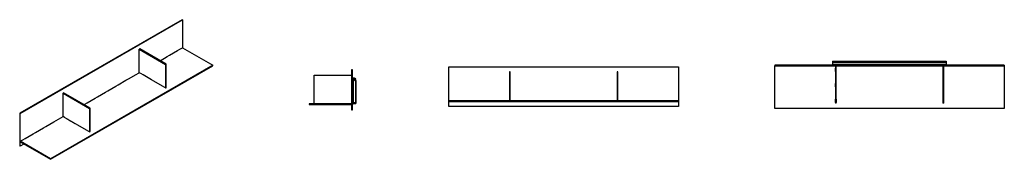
# Model space of a CAD drawing. Header units: millimetres. Extents: x -2552 to 2552, y -362 to 362.
import ezdxf

# ---------------------------------------------------------------- set-up
doc = ezdxf.new("R2010")
doc.units = ezdxf.units.MM
doc.layers.add('Défaut', color=7, linetype='Continuous', true_color=0x000000)

msp = doc.modelspace()

# ---------------------------------------------------------------- linework, layer by layer
at = {"layer": 'Défaut', "lineweight": -3}
for points in [[(-1708, 360.7), (-1710.8, 362.3), (-2552.3, -123.5), (-2552.3, -292.1), (-2549.4, -293.7)], [(-2530.7, -282.9), (-2549.4, -293.7), (-2549.4, -272.1), (-2549.4, -268.8), (-2549.4, -125.1), (-1708, 360.7), (-1708, 217)], [(-1795.8, 7.9), (-1793, 9.5), (-1793, 131.2), (-1930.1, 210.4), (-1933, 208.7)], [(-1824.8, 149.6), (-1787.6, 171), (-1775.4, 178.1), (-1734.2, 201.9), (-1722, 208.9), (-1708, 217), (-1551.7, 126.8)], [(-2549.4, -272.1), (-2393.2, -362.3), (-1551.7, 123.5), (-1551.7, 126.8), (-2393.2, -359.1), (-2549.4, -268.8), (-2535.3, -260.7), (-2523.1, -253.6), (-2481.9, -229.8), (-2469.9, -222.9)], [(-2219.1, -78.1), (-2214.8, -75.7), (-2202.7, -68.6), (-2161.4, -44.8), (-2149.3, -37.8), (-2108, -14), (-2095.8, -7), (-2054.6, 16.8), (-2042.4, 23.9), (-2001.2, 47.7), (-1989, 54.7), (-1947.8, 78.5), (-1935.6, 85.6), (-1933, 87.1)], [(-2190.1, -219.8), (-2187.3, -218.1), (-2187.3, -96.5), (-2324.4, -17.3), (-2327.3, -18.9)], [(-2319.4, -145.1), (-2327.3, -140.6), (-2327.3, -121.8), (-2327.3, -107.9), (-2327.3, -57.3), (-2327.3, -43.4), (-2327.3, -18.9), (-2190.1, -98.1), (-2190.1, -219.8), (-2193.6, -217.7), (-2205.8, -210.7), (-2250.5, -184.9)], [(-2469.9, -222.9), (-2469.7, -222.8), (-2428.5, -199), (-2416.3, -192), (-2375.1, -168.2), (-2362.9, -161.1), (-2327.3, -140.6)], [(-2307.1, -152.2), (-2307.2, -152.2), (-2319.5, -145.1), (-2319.4, -145.1)], [(-2250.3, -185), (-2250.3, -185), (-2262.6, -177.9), (-2262.6, -177.9)]]:
    msp.add_lwpolyline(points, dxfattribs=at)
msp.add_lwpolyline([(-1811.3, 16.9), (-1856.2, 42.8), (-1868.2, 49.7), (-1912.9, 75.5), (-1925, 82.5), (-1933, 87.1), (-1933, 105.9), (-1933, 119.9), (-1933, 170.4), (-1933, 184.3), (-1933, 208.7), (-1795.8, 129.5), (-1795.8, 7.9), (-1799.2, 9.8)], close=True, dxfattribs=at)
for points in [[(-1793, 131.2), (-1794.4, 130.4), (-1795.8, 129.5)], [(-327.1, 118), (267.9, 118), (862.9, 118)], [(-327.1, -58), (-327.1, 30), (-327.1, 118)], [(862.9, 118), (862.9, 30), (862.9, -58)], [(1362.3, 126.5), (1362.3, 124.5), (1362.3, 122.5)], [(2552.3, 126.5), (1957.3, 126.5), (1362.3, 126.5)], [(1362.3, -98.5), (1362.3, 12), (1362.3, 122.5)], [(1362.3, 122.5), (1957.3, 122.5), (2552.3, 122.5)], [(1382.3, 128), (1386.3, 128), (1390.3, 128)], [(1382.3, 126.5), (1382.3, 127.2), (1382.3, 128)], [(1390.3, 128), (1390.3, 127.9), (1390.3, 127.8)], [(1390.3, 127.8), (1390.8, 127.8), (1391.3, 127.8)], [(1391.3, 128), (1395.3, 128), (1399.3, 128)], [(1391.3, 127.8), (1391.3, 127.9), (1391.3, 128)], [(1399.3, 128), (1399.3, 127.2), (1399.3, 126.5)], [(1457.8, 128), (1461.8, 128), (1465.8, 128)], [(1457.8, 126.5), (1457.8, 127.2), (1457.8, 128)], [(1465.8, 128), (1465.8, 127.9), (1465.8, 127.8)], [(1465.8, 127.8), (1466.3, 127.8), (1466.8, 127.8)], [(1466.8, 128), (1470.8, 128), (1474.8, 128)], [(1466.8, 127.8), (1466.8, 127.9), (1466.8, 128)], [(1474.8, 128), (1474.8, 127.2), (1474.8, 126.5)], [(1533.3, 128), (1537.3, 128), (1541.3, 128)], [(1533.3, 126.5), (1533.3, 127.2), (1533.3, 128)], [(1541.3, 128), (1541.3, 127.9), (1541.3, 127.8)], [(1541.3, 127.8), (1541.8, 127.8), (1542.3, 127.8)], [(1542.3, 128), (1546.3, 128), (1550.3, 128)], [(1542.3, 127.8), (1542.3, 127.9), (1542.3, 128)], [(1550.3, 128), (1550.3, 127.2), (1550.3, 126.5)], [(1608.9, 128), (1612.9, 128), (1616.9, 128)], [(1608.9, 126.5), (1608.9, 127.2), (1608.9, 128)], [(1616.9, 128), (1616.9, 127.9), (1616.9, 127.8)], [(1616.9, 127.8), (1617.4, 127.8), (1617.9, 127.8)], [(1617.9, 128), (1621.9, 128), (1625.9, 128)], [(1617.9, 127.8), (1617.9, 127.9), (1617.9, 128)], [(1625.9, 128), (1625.9, 127.2), (1625.9, 126.5)], [(1661.3, 146.2), (1956.3, 146.2), (2251.3, 146.2)], [(1661.3, 146.2), (1956.3, 146.2), (2251.3, 146.2)], [(1661.3, 144.1), (1956.3, 144.1), (2251.3, 144.1)], [(1661.3, 144.1), (1661.3, 139.6), (1661.3, 135)], [(1661.3, 135), (1661.6, 135), (1661.9, 135)], [(1661.3, 135), (1661.3, 133.6), (1661.3, 132.2)], [(1661.3, 132.2), (1661.6, 132.2), (1661.9, 132.2)], [(1661.3, 132.2), (1661.3, 130.2), (1661.3, 128.2)], [(1661.3, 128.2), (1661.6, 128.2), (1661.9, 128.2)], [(1661.9, 143.2), (1661.9, 141.2), (1661.9, 139.2)], [(2251.9, 143.2), (1956.9, 143.2), (1661.9, 143.2)], [(2251.9, 139.2), (1956.9, 139.2), (1661.9, 139.2)], [(2251.9, 127.8), (1956.9, 127.8), (1661.9, 127.8)], [(1676.4, 127.8), (1676.4, 127.1), (1676.4, 126.5)], [(1676.4, 122.5), (1676.4, 25.5), (1676.4, -71.5)], [(1676.4, 111.4), (1676.4, 111.4), (1676.4, 111.4)], [(1676.4, 94), (1676.4, 102.7), (1676.4, 111.4)], [(1680.4, 126.5), (1680.4, 127.1), (1680.4, 127.8)], [(1680.4, -71.5), (1680.4, 25.5), (1680.4, 122.5)], [(1684.4, 126.5), (1684.4, 127.1), (1684.4, 127.8)], [(1701.4, 127.8), (1701.4, 127.1), (1701.4, 126.5)], [(1759.9, 126.5), (1759.9, 127.1), (1759.9, 127.8)], [(1776.9, 127.8), (1776.9, 127.1), (1776.9, 126.5)], [(1835.4, 126.5), (1835.4, 127.1), (1835.4, 127.8)], [(1852.4, 127.8), (1852.4, 127.1), (1852.4, 126.5)], [(1911, 126.5), (1911, 127.1), (1911, 127.8)], [(1928, 127.8), (1928, 127.1), (1928, 126.5)], [(1986.5, 126.5), (1986.5, 127.1), (1986.5, 127.8)], [(2003.5, 127.8), (2003.5, 127.1), (2003.5, 126.5)], [(2062, 126.5), (2062, 127.1), (2062, 127.8)], [(2079, 127.8), (2079, 127.1), (2079, 126.5)], [(2137.6, 126.5), (2137.6, 127.1), (2137.6, 127.8)], [(2154.6, 127.8), (2154.6, 127.1), (2154.6, 126.5)], [(2213.1, 126.5), (2213.1, 127.1), (2213.1, 127.8)], [(2230.1, 127.8), (2230.1, 127.1), (2230.1, 126.5)], [(2234.1, 127.8), (2234.1, 127.1), (2234.1, 126.5)], [(2234.1, 122.5), (2234.1, 25.5), (2234.1, -71.5)], [(2238.1, 126.5), (2238.1, 127.1), (2238.1, 127.8)], [(2238.1, -71.5), (2238.1, 25.5), (2238.1, 122.5)], [(2251.3, 144.1), (2251.3, 143.6), (2251.3, 143.2)], [(2251.9, 139.2), (2251.9, 141.2), (2251.9, 143.2)], [(2288.6, 128), (2292.6, 128), (2296.6, 128)], [(2288.6, 126.5), (2288.6, 127.2), (2288.6, 128)], [(2296.6, 128), (2296.6, 127.9), (2296.6, 127.8)], [(2296.6, 127.8), (2297.1, 127.8), (2297.6, 127.8)], [(2297.6, 128), (2301.6, 128), (2305.6, 128)], [(2297.6, 127.8), (2297.6, 127.9), (2297.6, 128)], [(2305.6, 128), (2305.6, 127.2), (2305.6, 126.5)], [(2364.2, 128), (2368.2, 128), (2372.2, 128)], [(2364.2, 126.5), (2364.2, 127.2), (2364.2, 128)], [(2372.2, 128), (2372.2, 127.9), (2372.2, 127.8)], [(2372.2, 127.8), (2372.7, 127.8), (2373.2, 127.8)], [(2373.2, 128), (2377.2, 128), (2381.2, 128)], [(2373.2, 127.8), (2373.2, 127.9), (2373.2, 128)], [(2381.2, 128), (2381.2, 127.2), (2381.2, 126.5)], [(2439.7, 128), (2443.7, 128), (2447.7, 128)], [(2439.7, 126.5), (2439.7, 127.2), (2439.7, 128)], [(2447.7, 128), (2447.7, 127.9), (2447.7, 127.8)], [(2447.7, 127.8), (2448.2, 127.8), (2448.7, 127.8)], [(2448.7, 128), (2452.7, 128), (2456.7, 128)], [(2448.7, 127.8), (2448.7, 127.9), (2448.7, 128)], [(2456.7, 128), (2456.7, 127.2), (2456.7, 126.5)], [(2515.2, 128), (2519.2, 128), (2523.2, 128)], [(2515.2, 126.5), (2515.2, 127.2), (2515.2, 128)], [(2523.2, 128), (2523.2, 127.9), (2523.2, 127.8)], [(2523.2, 127.8), (2523.7, 127.8), (2524.2, 127.8)], [(2524.2, 128), (2528.2, 128), (2532.2, 128)], [(2524.2, 127.8), (2524.2, 127.9), (2524.2, 128)], [(2532.2, 128), (2532.2, 127.2), (2532.2, 126.5)], [(2552.3, 126.5), (2552.3, 124.5), (2552.3, 122.5)], [(2552.3, 122.5), (2552.3, 12), (2552.3, -98.5)], [(-1025.3, -74.5), (-1025.3, 0), (-1025.3, 74.5)], [(-1025.3, 74.5), (-928.3, 74.5), (-831.3, 74.5)], [(-827.3, 101.5), (-829.3, 101.5), (-831.3, 101.5)], [(-831.3, 101.5), (-831.3, -1.8), (-831.3, -105)], [(-827.3, -105), (-827.3, -1.8), (-827.3, 101.5)], [(-826, -68.2), (-826, -7), (-826, 54.2)], [(-822, -68.2), (-822, -7), (-822, 54.2)], [(-818.8, 56.7), (-820.2, 55.4), (-821.6, 54)], [(-821.6, 54), (-817.1, 49.4), (-812.5, 44.9)], [(-809.7, 47.7), (-814.2, 52.2), (-818.7, 56.7)], [(-813.5, 51.9), (-815.5, 53.9), (-817.5, 55.9)], [(-814.6, 58.7), (-812.6, 56.7), (-810.6, 54.7)], [(-810.6, 54.7), (-812.1, 53.3), (-813.5, 51.9)], [(-9, 91), (-11, 91), (-13, 91)], [(-13, 91), (-13, 16.5), (-13, -58)], [(-9, -58), (-9, 16.5), (-9, 91)], [(548.7, 91), (546.7, 91), (544.7, 91)], [(544.7, 91), (544.7, 16.5), (544.7, -58)], [(548.7, -58), (548.7, 16.5), (548.7, 91)], [(1676.4, 94), (1676.4, 94), (1676.4, 94)], [(-827.3, 44.5), (-826.7, 44.5), (-826, 44.5)], [(-826, 27.5), (-826.7, 27.5), (-827.3, 27.5)], [(-811.8, 43), (-811.8, -11.8), (-811.8, -66.6)], [(-807.6, -66.6), (-807.6, -11.8), (-807.6, 43)], [(1676.4, 31), (1676.4, 31), (1676.4, 31)], [(1676.4, 13.6), (1676.4, 22.3), (1676.4, 31)], [(1676.4, 13.6), (1676.4, 13.6), (1676.4, 13.6)], [(-827.3, -34.5), (-826.7, -34.5), (-826, -34.5)], [(1676.4, -49.4), (1676.4, -49.4), (1676.4, -49.4)], [(1676.4, -66.8), (1676.4, -58.1), (1676.4, -49.4)], [(1680.4, -49.4), (1680.4, -58.1), (1680.4, -66.8)], [(-2187.3, -96.5), (-2188.7, -97.3), (-2190.1, -98.1)], [(-1052.3, -74.5), (-1052.3, -76.5), (-1052.3, -78.5)], [(-831.3, -74.5), (-941.8, -74.5), (-1052.3, -74.5)], [(-1052.3, -78.5), (-941.8, -78.5), (-831.3, -78.5)], [(-1020.3, -80), (-1020.3, -79.2), (-1020.3, -78.5)], [(-1012.3, -80), (-1016.3, -80), (-1020.3, -80)], [(-1011.3, -79.8), (-1011.8, -79.8), (-1012.3, -79.8)], [(-1012.3, -79.8), (-1012.3, -79.9), (-1012.3, -80)], [(-1011.3, -80), (-1011.3, -79.9), (-1011.3, -79.8)], [(-1003.3, -80), (-1007.3, -80), (-1011.3, -80)], [(-1003.3, -78.5), (-1003.3, -79.2), (-1003.3, -80)], [(-939.9, -80), (-939.9, -79.2), (-939.9, -78.5)], [(-931.9, -80), (-935.9, -80), (-939.9, -80)], [(-930.9, -79.8), (-931.4, -79.8), (-931.9, -79.8)], [(-931.9, -79.8), (-931.9, -79.9), (-931.9, -80)], [(-930.9, -80), (-930.9, -79.9), (-930.9, -79.8)], [(-922.9, -80), (-926.9, -80), (-930.9, -80)], [(-922.9, -78.5), (-922.9, -79.2), (-922.9, -80)], [(-859.5, -80), (-859.5, -79.2), (-859.5, -78.5)], [(-851.5, -80), (-855.5, -80), (-859.5, -80)], [(-850.5, -79.8), (-851, -79.8), (-851.5, -79.8)], [(-851.5, -79.8), (-851.5, -79.9), (-851.5, -80)], [(-850.5, -80), (-850.5, -79.9), (-850.5, -79.8)], [(-842.5, -80), (-846.5, -80), (-850.5, -80)], [(-842.5, -78.5), (-842.5, -79.2), (-842.5, -80)], [(-826, -51.5), (-826.7, -51.5), (-827.3, -51.5)], [(-825.8, -74.5), (-826.6, -74.5), (-827.3, -74.5)], [(-827.3, -78.5), (-826.5, -78.5), (-825.8, -78.5)], [(-822, -68.2), (-824, -68.2), (-826, -68.2)], [(-825.8, -78.5), (-825.8, -76.5), (-825.8, -74.5)], [(-814.4, -69.2), (-820, -69.2), (-825.6, -69.2)], [(-825.6, -69.2), (-825.6, -71.2), (-825.6, -73.2)], [(-825.6, -73.2), (-820, -73.2), (-814.4, -73.2)], [(-327.1, -62), (-327.1, -60), (-327.1, -58)], [(862.9, -58), (267.9, -58), (-327.1, -58)], [(-327.1, -88.5), (-327.1, -75.3), (-327.1, -62)], [(-327.1, -62), (267.9, -62), (862.9, -62)], [(862.9, -88.5), (267.9, -88.5), (-327.1, -88.5)], [(-13, -62), (-13, -62.8), (-13, -63.5)], [(-9, -63.5), (-11, -63.5), (-13, -63.5)], [(-9, -63.5), (-9, -62.8), (-9, -62)], [(544.7, -62), (544.7, -62.8), (544.7, -63.5)], [(548.7, -63.5), (546.7, -63.5), (544.7, -63.5)], [(548.7, -63.5), (548.7, -62.8), (548.7, -62)], [(862.9, -58), (862.9, -60), (862.9, -62)], [(862.9, -62), (862.9, -75.3), (862.9, -88.5)], [(2552.3, -98.5), (1957.3, -98.5), (1362.3, -98.5)], [(1680.4, -71.5), (1678.4, -71.5), (1676.4, -71.5)], [(2238.1, -71.5), (2236.1, -71.5), (2234.1, -71.5)], [(-2552.3, -123.5), (-2550.8, -124.3), (-2549.4, -125.1)], [(-2307.3, -152.1), (-2307.4, -152.1), (-2307.4, -152.1)], [(-2307.3, -152.1), (-2284.9, -165), (-2262.5, -178)], [(-831.3, -105), (-829.3, -105), (-827.3, -105)], [(-2393.2, -362.3), (-2393.2, -360.7), (-2393.2, -359.1)]]:
    msp.add_open_spline(points, degree=2, dxfattribs=at)
for points, weights in [([(1661.3, 146.2), (1661.3, 146.2), (1661.3, 144.1)], [0.980371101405, 0.886898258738, 1]), ([(2251.3, 146.2), (2251.3, 146.2), (2251.3, 144.1)], [0.980371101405, 0.886898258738, 1]), ([(-812.5, 44.9), (-811.8, 44.1), (-811.8, 43)], [1, 0.923879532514, 1]), ([(-807.6, 43), (-807.4, 45.9), (-809.7, 47.7)], [1, 0.876151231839, 1]), ([(-811.8, -66.6), (-811.8, -69.2), (-814.4, -69.2)], [1, 0.707106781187, 1]), ([(-2319.2, -145.3), (-2319.3, -145.2), (-2319.4, -145.1)], [0.879676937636, 0.915405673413, 1]), ([(-2307.5, -152), (-2307.4, -152), (-2307.3, -152.1)], [0.883649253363, 0.91994192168, 1]), ([(-2262.5, -178), (-2262.4, -178), (-2262.4, -178.1)], [1, 0.932934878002, 0.896582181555]), ([(-2250.5, -184.9), (-2250.5, -184.9), (-2250.6, -184.9)], [1, 0.937242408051, 0.901378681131]), ([(-2469.9, -222.9), (-2469.9, -222.9), (-2469.9, -222.9)], [0.977334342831, 0.988191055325, 1]), ([(-2205.7, -210.8), (-2205.6, -210.8), (-2205.6, -210.8)], [1, 0.958021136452, 0.928075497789]), ([(-2193.7, -217.7), (-2193.7, -217.7), (-2193.6, -217.7)], [0.939617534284, 0.965820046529, 1])]:
    msp.add_rational_spline(points, weights, degree=2, dxfattribs=at)
for points, weights, knots in [([(1661.9, 139.2), (1661.9, 136.1), (1661.9, 131.9), (1661.9, 127.8), (1661.9, 127.8)], [1, 0.827102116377, 1, 0.827102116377, 1], [0, 0, 0, 8.963735, 8.963735, 17.92747, 17.92747, 17.92747]), ([(2251.9, 127.8), (2251.9, 127.8), (2251.9, 131.9), (2251.9, 136.1), (2251.9, 139.2)], [1, 0.827102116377, 1, 0.827102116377, 1], [0, 0, 0, 8.963735, 8.963735, 17.92747, 17.92747, 17.92747]), ([(-826, 54.2), (-826, 58.7), (-821.9, 60.3), (-817.7, 62), (-814.6, 58.7)], [1, 0.827102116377, 1, 0.827102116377, 1], [0, 0, 0, 8.963735, 8.963735, 17.92747, 17.92747, 17.92747]), ([(-822, 54.2), (-822, 56), (-820.3, 56.7), (-818.6, 57.3), (-817.5, 55.9)], [1, 0.820642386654, 1, 0.820642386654, 1], [-7.241885, -7.241885, -7.241885, -3.620943, -3.620943, 0, 0, 0]), ([(-814.4, -73.2), (-811.6, -73.3), (-809.6, -71.3), (-807.6, -69.4), (-807.6, -66.6)], [1, 0.920598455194, 1, 0.920598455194, 1], [315.058335, 315.058335, 315.058335, 320.619356, 320.619356, 326.180377, 326.180377, 326.180377])]:
    msp.add_rational_spline(points, weights, degree=2, knots=knots, dxfattribs=at)

doc.saveas('drawing.dxf')
